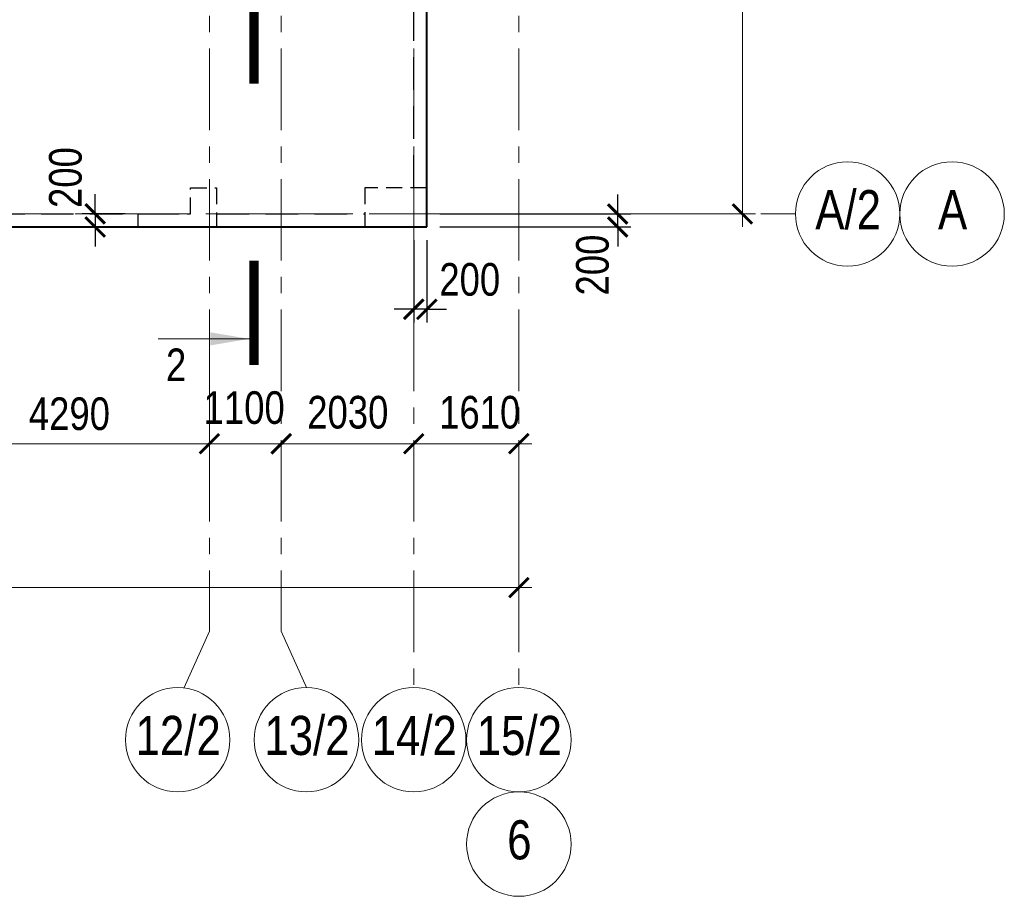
# Model space of a CAD drawing. Header units: inches. Extents: x -8638239 to -8523853, y 3840912 to 4564380.
# Tile 76 of 106: x -8564768 to -8549686, y 4349311 to 4362745. Entities that reach past the tile are written whole.
import ezdxf
from ezdxf.enums import TextEntityAlignment as Align

# ---------------------------------------------------------------- set-up
doc = ezdxf.new("R2010")
doc.units = ezdxf.units.IN
doc.header["$LTSCALE"] = 1000
doc.header["$MEASUREMENT"] = 0
for name, pattern in [('CENTER', [2, 1.25, -0.25, 0.25, -0.25]), ('HIDDEN', [0.375, 0.25, -0.125]), ('Штрихпунктирная', [6.702778, 3.527778, -1.763889, 0, -1.411111])]:
    doc.linetypes.add(name, pattern=pattern)
for name, color, linetype, lineweight in [('-2._План подземной парковки -2 этаж_1_АР-Чертеж-Оси_Осевые размеры.АР_Ном._пера__120', 7, 'Continuous', 0), ('СК-040-С(тены)', 12, 'HIDDEN', 25), ('СК-043-С-ПИЛОНЫ', 5, 'HIDDEN', 25), ('СК-050-П(литы перекрытия)', 3, 'Continuous', 40), ('СК-051-1-П-ОТВЕРСТИЯ ОВ ДУ', 5, 'Continuous', 40), ('СК-052-П-БАЛКИ', 1, 'HIDDEN', 30), ('СК-100-О(си)', 7, 'CENTER', 15), ('СК-100-О(си)_имя', 7, 'CENTER', 15), ('СК-110-О-РАЗМЕРЫ', 7, 'Continuous', 15), ('СК-300-Р(азмеры)', 7, 'Continuous', 20), ('СК-400-Т(екст)', 7, 'Continuous', 20), ('СК-500-С(ечения)', 5, 'Continuous', 40)]:
    doc.layers.add(name, color=color, linetype=linetype, lineweight=lineweight)
doc.styles.add('ARIAL_annotative', font='arial.ttf', dxfattribs={"width": 0.8, "height": 2.5})
doc.styles.add('RUSS', font='arial.ttf', dxfattribs={"width": 0.8})
doc.dimstyles.new('100-200', dxfattribs={"dimscale": 0, "dimtxt": 500, "dimasz": 300, "dimexe": 200, "dimexo": 200, "dimgap": 200, "dimtad": 1, "dimdec": 0, "dimzin": 0, "dimdsep": 46, "dimtxsty": 'RUSS', "dimblk": 'ARCHTICK', "dimcen": 0.096, "dimdle": 200, "dimclrd": 7, "dimclre": 7, "dimclrt": 256, "dimadec": 0, "dimazin": 0, "dimtfac": 1, "dimtdec": 0, "dimtmove": 2, "dimatfit": 3, "dimldrblk": 'OBLIQUE', "dimfxl": 1, "dimtolj": 1, "dimtzin": 0, "dimarcsym": 0})

# ---------------------------------------------------------------- blocks, each defined once
blk = doc.blocks.new('Сечение')
at = {"layer": 'СК-500-С(ечения)', "linetype": 'Continuous', "lineweight": 15, "ltscale": 100}
blk.add_line((-200, -35), (-200, -735), dxfattribs=at)
at = {"layer": 'СК-500-С(ечения)', "linetype": 'Continuous', "ltscale": 100, "const_width": 70}
blk.add_lwpolyline([(-400, 0), (400, 0)], dxfattribs=at)
at = {"layer": 'СК-500-С(ечения)', "linetype": 'Continuous', "ltscale": 100}
blk.add_solid([(-200, -35), (-250.3, -335.5), (-149.7, -335.5)], dxfattribs=at)
blk = doc.blocks.new('*U29')
at = {"layer": 'СК-400-Т(екст)', "ltscale": 100, "yscale": 0.01, "zscale": 0.01, "rotation": 89.99999999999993}
for p, xscale in [((0, -4), -0.01), ((0, -25.56), 0.01)]:
    blk.add_blockref('Сечение', p, dxfattribs=dict(at, xscale=xscale))
at = {"layer": 'СК-500-С(ечения)', "color": 0, "ltscale": 100, "style": 'ARIAL_annotative', "width": 0.8}
blk.add_attdef('НОМЕР_СЕЧЕНИЯ_1_1(НОМЕР_ЛИСТА)', text='', height=2.5, rotation=180, dxfattribs=at).set_placement((6.74, -1.226), align=Align.RIGHT)
blk.add_attdef('НОМЕР_СЕЧЕНИЯ_2_1(НОМЕР_ЛИСТА)', text='', height=2.5, rotation=180, dxfattribs=at).set_placement((6.74, -27.594), align=Align.BOTTOM_LEFT)
blk = doc.blocks.new('A$Cc2edbf5f_8эт')
at = {"layer": 'СК-040-С(тены)'}
blk.add_lwpolyline([(39700, -200), (39700, 0), (40500, 0), (40500, 398), (40900, 398), (40900, -200), (39700, -200)], dxfattribs=at)
at = {"layer": 'СК-043-С-ПИЛОНЫ'}
blk.add_lwpolyline([(43171, -200), (44120, -200), (44120, 400), (43170, 400), (43170, -199, 0.414211)], format="xyb", close=True, dxfattribs=at)
blk = doc.blocks.new('_ArchTick')
at = {"color": 0, "linetype": 'ByBlock', "const_width": 0.15}
blk.add_lwpolyline([(-0.5, -0.5), (0.5, 0.5)], dxfattribs=at)
blk = doc.blocks.new('*D333')
at = {"layer": 'Defpoints', "color": 0, "transparency": 16777216}
for p in [(-7420, -2470), (-3130, -2470), (-3130, -3521)]:
    blk.add_point(p, dxfattribs=at)
at = {"layer": 'СК-110-О-РАЗМЕРЫ', "color": 7, "lineweight": -2, "transparency": 16777216}
for p, q in [((-7420, -2670), (-7420, -3721)), ((-3130, -2670), (-3130, -3721)), ((-7620, -3521), (-2930, -3521))]:
    blk.add_line(p, q, dxfattribs=at)
at = {"layer": 'СК-110-О-РАЗМЕРЫ', "color": 7, "lineweight": -2, "transparency": 16777216, "xscale": 300, "yscale": 300, "zscale": 300, "rotation": 180}
blk.add_blockref('_ArchTick', (-7420, -3521), dxfattribs=at)
at = {"layer": 'СК-110-О-РАЗМЕРЫ', "color": 7, "lineweight": -2, "transparency": 16777216, "xscale": 300, "yscale": 300, "zscale": 300}
blk.add_blockref('_ArchTick', (-3130, -3521), dxfattribs=at)
at = {"layer": 'СК-110-О-РАЗМЕРЫ', "transparency": 16777216, "insert": (-5275, -3065), "char_height": 500, "attachment_point": 5, "style": 'RUSS'}
blk.add_mtext('\\A1;4290', dxfattribs=at)
blk = doc.blocks.new('_Oblique')
at = {"color": 0, "linetype": 'ByBlock', "lineweight": -2}
blk.add_line((-0.5, -0.5), (0.5, 0.5), dxfattribs=at)
blk = doc.blocks.new('*D334')
at = {"layer": 'Defpoints', "color": 0, "transparency": 16777216}
for p in [(-3130, -3521), (-2030, -3521), (-2030, -3521)]:
    blk.add_point(p, dxfattribs=at)
at = {"layer": 'СК-300-Р(азмеры)', "color": 7, "lineweight": -2, "transparency": 16777216}
blk.add_line((-3330, -3521), (-1830, -3521), dxfattribs=at)
at = {"layer": 'СК-300-Р(азмеры)', "color": 7, "lineweight": -2, "transparency": 16777216, "xscale": 300, "yscale": 300, "zscale": 300, "rotation": 180}
blk.add_blockref('_ArchTick', (-3130, -3521), dxfattribs=at)
at = {"layer": 'СК-300-Р(азмеры)', "color": 7, "lineweight": -2, "transparency": 16777216, "xscale": 300, "yscale": 300, "zscale": 300}
blk.add_blockref('_ArchTick', (-2030, -3521), dxfattribs=at)
at = {"layer": 'СК-300-Р(азмеры)', "transparency": 16777216, "insert": (-2598, -2971), "char_height": 500, "attachment_point": 5, "style": 'RUSS'}
blk.add_mtext('\\A1;1100', dxfattribs=at)
blk = doc.blocks.new('*D335')
at = {"layer": 'Defpoints', "color": 0, "transparency": 16777216}
for p in [(-2030, -3521), (-2030, -3521), (0, -3521)]:
    blk.add_point(p, dxfattribs=at)
at = {"layer": 'СК-300-Р(азмеры)', "color": 7, "lineweight": -2, "transparency": 16777216}
blk.add_line((200, -3521), (-2230, -3521), dxfattribs=at)
at = {"layer": 'СК-300-Р(азмеры)', "color": 7, "lineweight": -2, "transparency": 16777216, "xscale": 300, "yscale": 300, "zscale": 300, "rotation": 180}
blk.add_blockref('_ArchTick', (-2030, -3521), dxfattribs=at)
at = {"layer": 'СК-300-Р(азмеры)', "color": 7, "lineweight": -2, "transparency": 16777216, "xscale": 300, "yscale": 300, "zscale": 300}
blk.add_blockref('_ArchTick', (0, -3521), dxfattribs=at)
at = {"layer": 'СК-300-Р(азмеры)', "transparency": 16777216, "insert": (-1010, -3042), "char_height": 500, "attachment_point": 5, "style": 'RUSS'}
blk.add_mtext('\\A1;2030', dxfattribs=at)
blk = doc.blocks.new('*D336')
at = {"layer": 'Defpoints', "color": 0, "transparency": 16777216}
for p in [(0, -3521), (1610, -3521), (1610, -3521)]:
    blk.add_point(p, dxfattribs=at)
at = {"layer": 'СК-300-Р(азмеры)', "color": 7, "lineweight": -2, "transparency": 16777216}
blk.add_line((-200, -3521), (1810, -3521), dxfattribs=at)
at = {"layer": 'СК-300-Р(азмеры)', "color": 7, "lineweight": -2, "transparency": 16777216, "xscale": 300, "yscale": 300, "zscale": 300, "rotation": 180}
blk.add_blockref('_ArchTick', (0, -3521), dxfattribs=at)
at = {"layer": 'СК-300-Р(азмеры)', "color": 7, "lineweight": -2, "transparency": 16777216, "xscale": 300, "yscale": 300, "zscale": 300}
blk.add_blockref('_ArchTick', (1610, -3521), dxfattribs=at)
at = {"layer": 'СК-300-Р(азмеры)', "transparency": 16777216, "insert": (1010, -3042), "char_height": 500, "attachment_point": 5, "style": 'RUSS'}
blk.add_mtext('\\A1;1610', dxfattribs=at)
blk = doc.blocks.new('*D337')
at = {"layer": 'Defpoints', "color": 0, "transparency": 16777216}
for p in [(2391, 7435), (5035, 7435), (2391, 0)]:
    blk.add_point(p, dxfattribs=at)
at = {"layer": 'СК-300-Р(азмеры)', "color": 7, "lineweight": -2, "transparency": 16777216}
for p, q in [((5035, -200), (5035, 7635)), ((2591, 7435), (5235, 7435)), ((2591, 0), (5235, 0))]:
    blk.add_line(p, q, dxfattribs=at)
at = {"layer": 'СК-300-Р(азмеры)', "color": 7, "lineweight": -2, "transparency": 16777216, "xscale": 300, "yscale": 300, "zscale": 300}
for p, rotation in [((5035, 7435), 90), ((5035, 0), 270)]:
    blk.add_blockref('_ArchTick', p, dxfattribs=dict(at, rotation=rotation))
at = {"layer": 'СК-300-Р(азмеры)', "transparency": 16777216, "insert": (4580, 3718), "char_height": 500, "attachment_point": 5, "rotation": 90, "style": 'RUSS'}
blk.add_mtext('\\A1;7435', dxfattribs=at)
blk = doc.blocks.new('*D321')
at = {"layer": 'Defpoints', "color": 0, "transparency": 16777216}
for p in [(-21750, -3521), (1610, -3521), (-21750, -5726)]:
    blk.add_point(p, dxfattribs=at)
at = {"layer": 'СК-110-О-РАЗМЕРЫ', "color": 7, "lineweight": -2, "transparency": 16777216}
for p, q in [((-21750, -3721), (-21750, -5926)), ((1610, -3721), (1610, -5926)), ((1810, -5726), (-21950, -5726))]:
    blk.add_line(p, q, dxfattribs=at)
at = {"layer": 'СК-110-О-РАЗМЕРЫ', "color": 7, "lineweight": -2, "transparency": 16777216, "xscale": 300, "yscale": 300, "zscale": 300, "rotation": 180}
blk.add_blockref('_ArchTick', (-21750, -5726), dxfattribs=at)
at = {"layer": 'СК-110-О-РАЗМЕРЫ', "color": 7, "lineweight": -2, "transparency": 16777216, "xscale": 300, "yscale": 300, "zscale": 300}
blk.add_blockref('_ArchTick', (1610, -5726), dxfattribs=at)
at = {"layer": 'СК-110-О-РАЗМЕРЫ', "transparency": 16777216, "insert": (-10070, -5271), "char_height": 500, "attachment_point": 5, "style": 'RUSS'}
blk.add_mtext('\\A1;23360', dxfattribs=at)
blk = doc.blocks.new('*D401')
at = {"layer": 'Defpoints', "color": 0, "transparency": 16777216}
for p in [(-8562952, 4359769), (-8563612, 4359569), (-8562952, 4359569)]:
    blk.add_point(p, dxfattribs=at)
at = {"layer": 'СК-110-О-РАЗМЕРЫ', "color": 7, "lineweight": -2, "transparency": 16777216}
for p, q in [((-8563612, 4359769), (-8563612, 4360069)), ((-8563152, 4359769), (-8563812, 4359769)), ((-8563612, 4359769), (-8563612, 4359569)), ((-8563152, 4359569), (-8563812, 4359569)), ((-8563612, 4359569), (-8563612, 4359269))]:
    blk.add_line(p, q, dxfattribs=at)
at = {"layer": 'СК-110-О-РАЗМЕРЫ', "color": 7, "lineweight": -2, "transparency": 16777216, "xscale": 300, "yscale": 300, "zscale": 300}
for p, rotation in [((-8563612, 4359769), 270), ((-8563612, 4359569), 90)]:
    blk.add_blockref('_ArchTick', p, dxfattribs=dict(at, rotation=rotation))
at = {"layer": 'СК-110-О-РАЗМЕРЫ', "transparency": 16777216, "insert": (-8564065, 4360326), "char_height": 500, "attachment_point": 5, "rotation": 90, "style": 'RUSS'}
blk.add_mtext('\\A1;200', dxfattribs=at)
blk = doc.blocks.new('*D437')
at = {"layer": 'Defpoints', "color": 0, "transparency": 16777216}
for p in [(-8558532, 4359768), (-8555608, 4359768), (-8558532, 4359569)]:
    blk.add_point(p, dxfattribs=at)
at = {"layer": 'СК-110-О-РАЗМЕРЫ', "color": 7, "lineweight": -2, "transparency": 16777216}
for p, q in [((-8555608, 4359768), (-8555608, 4360068)), ((-8558332, 4359768), (-8555408, 4359768)), ((-8555608, 4359569), (-8555608, 4359768)), ((-8558332, 4359569), (-8555408, 4359569)), ((-8555608, 4359569), (-8555608, 4359269))]:
    blk.add_line(p, q, dxfattribs=at)
at = {"layer": 'СК-110-О-РАЗМЕРЫ', "color": 7, "lineweight": -2, "transparency": 16777216, "xscale": 300, "yscale": 300, "zscale": 300}
for p, rotation in [((-8555608, 4359768), 270), ((-8555608, 4359569), 90)]:
    blk.add_blockref('_ArchTick', p, dxfattribs=dict(at, rotation=rotation))
at = {"layer": 'СК-110-О-РАЗМЕРЫ', "transparency": 16777216, "insert": (-8555992, 4358985), "char_height": 500, "attachment_point": 5, "rotation": 90, "style": 'RUSS'}
blk.add_mtext('\\A1;200', dxfattribs=at)
blk = doc.blocks.new('*D442')
at = {"layer": 'Defpoints', "color": 0, "transparency": 16777216}
for p in [(-8558732, 4359569), (-8558532, 4359569), (-8558732, 4358307)]:
    blk.add_point(p, dxfattribs=at)
at = {"layer": 'СК-110-О-РАЗМЕРЫ', "color": 7, "lineweight": -2, "transparency": 16777216}
for p, q in [((-8558732, 4359369), (-8558732, 4358107)), ((-8558532, 4359369), (-8558532, 4358107)), ((-8558732, 4358307), (-8559032, 4358307)), ((-8558532, 4358307), (-8558732, 4358307)), ((-8558532, 4358307), (-8558232, 4358307))]:
    blk.add_line(p, q, dxfattribs=at)
at = {"layer": 'СК-110-О-РАЗМЕРЫ', "color": 7, "lineweight": -2, "transparency": 16777216, "xscale": 300, "yscale": 300, "zscale": 300}
blk.add_blockref('_ArchTick', (-8558732, 4358307), dxfattribs=at)
at = {"layer": 'СК-110-О-РАЗМЕРЫ', "color": 7, "lineweight": -2, "transparency": 16777216, "xscale": 300, "yscale": 300, "zscale": 300, "rotation": 180}
blk.add_blockref('_ArchTick', (-8558532, 4358307), dxfattribs=at)
at = {"layer": 'СК-110-О-РАЗМЕРЫ', "transparency": 16777216, "insert": (-8557874, 4358762), "char_height": 500, "attachment_point": 5, "style": 'RUSS'}
blk.add_mtext('\\A1;200', dxfattribs=at)
blk = doc.blocks.new('оси')
at = {"layer": '-2._План подземной парковки -2 этаж_1_АР-Чертеж-Оси_Осевые размеры.АР_Ном._пера__120', "color": 7, "linetype": 'Штрихпунктирная', "lineweight": 0}
blk.add_line((4229.3, 0), (5229.3, 0), dxfattribs=at)
at = {"layer": 'СК-100-О(си)'}
for p, q in [((-3130, 18534.9), (-3130, -6395.3)), ((-2030, 18534.9), (-2030, -6395.3)), ((0, 18534.9), (0, -7257.5)), ((1610, 18534.9), (1610, -7257.5)), ((-46685.3, 0), (5846.2, 0))]:
    blk.add_line(p, q, dxfattribs=at)
at = {"layer": 'СК-100-О(си)', "ltscale": 1000}
for p, q in [((-3516.3, -7257.5), (-3130, -6395.3)), ((-1643.7, -7257.5), (-2030, -6395.3))]:
    blk.add_line(p, q, dxfattribs=at)
at = {"layer": 'СК-100-О(си)', "linetype": 'Continuous'}
for centre in [(6646.2, 0), (8246.2, 0), (-3616.3, -8057.5), (-1643.7, -8057.5), (0, -8057.5), (1610, -8057.5), (1610, -9657.5)]:
    blk.add_circle(centre, 800, dxfattribs=at)
at = {"layer": 'СК-100-О(си)_имя', "style": 'RUSS', "width": 0.8}
for s, p in [('А/2', (6654, 65.7)), ('А', (8254, 65.7)), ('12/2', (-3608.5, -7991.8)), ('13/2', (-1635.9, -7991.8)), ('14/2', (7.8, -7991.8)), ('15/2', (1617.8, -7991.8)), ('6', (1617.8, -9591.8))]:
    blk.add_text(s, height=600, dxfattribs=at).set_placement(p, align=Align.MIDDLE_CENTER)
at = {"layer": 'СК-110-О-РАЗМЕРЫ'}
dim = blk.add_linear_dim(base=(-3130, -3520.6), p1=(-7420, -2469.7), p2=(-3130, -2469.7), dimstyle='100-200', override={"dimscale": 1}, dxfattribs=at)
dim.commit()
dim.dimension.update_dxf_attribs({"geometry": '*D333', "text_midpoint": (-5275, -3065.3)})
dim = blk.add_linear_dim(base=(-21750, -5726.1), p1=(1610, -3520.6), p2=(-21750, -3520.6), angle=180, dimstyle='100-200', override={"dimscale": 1}, dxfattribs=at)
dim.commit()
dim.dimension.update_dxf_attribs({"geometry": '*D321', "text_midpoint": (-10070, -5270.7)})
at = {"layer": 'СК-300-Р(азмеры)'}
dim = blk.add_linear_dim(base=(5035.5, 7435), p1=(2391.1, 0), p2=(2391.1, 7435), angle=90, dimstyle='100-200', override={"dimscale": 1}, dxfattribs=at)
dim.commit()
dim.dimension.update_dxf_attribs({"geometry": '*D337', "text_midpoint": (4580, 3717.5)})
for base, p1, p2, picture, middle in [((-2030, -3520.6), (-3130, -3520.6), (-2030, -3520.6), '*D334', (-2598.4, -2971.4)), ((1610, -3520.6), (0, -3520.6), (1610, -3520.6), '*D336', (1010.3, -3041.9))]:
    dim = blk.add_linear_dim(base=base, p1=p1, p2=p2, dimstyle='100-200', override={"dimscale": 1}, dxfattribs=at)
    dim.commit()
    dim.dimension.update_dxf_attribs({"geometry": picture, "text_midpoint": middle, "dimtype": 160})
dim = blk.add_linear_dim(base=(-2030, -3520.6), p1=(0, -3520.6), p2=(-2030, -3520.6), angle=180, dimstyle='100-200', override={"dimscale": 1}, dxfattribs=at)
dim.commit()
dim.dimension.update_dxf_attribs({"geometry": '*D335', "text_midpoint": (-1010.3, -3041.9), "dimtype": 160})
blk = doc.blocks.new('A$C858fb3ef')
at = {"layer": 'СК-300-Р(азмеры)'}
blk.add_blockref('оси', (0, 0), dxfattribs=at)
blk = doc.blocks.new('A$C573b34c5')
blk.add_blockref('A$C858fb3ef', (0, 0))

msp = doc.modelspace()

# ---------------------------------------------------------------- linework, layer by layer
at = {"layer": 'СК-050-П(литы перекрытия)'}
for p, q in [((-8558531.9, 4359568.9), (-8558532, 4365058.7)), ((-8566191.9, 4359568.8), (-8558531.9, 4359568.9))]:
    msp.add_line(p, q, dxfattribs=at)
at = {"layer": 'СК-052-П-БАЛКИ', "ltscale": 2}
for p, q in [((-8558731.9, 4360168.8), (-8558732, 4365058.8)), ((-8565941.9, 4359768.8), (-8562151.8, 4359768.8)), ((-8561751.9, 4359768.8), (-8559481.9, 4359768.9))]:
    msp.add_line(p, q, dxfattribs=at)

# ---------------------------------------------------------------- block references
at = {"layer": 'СК-051-1-П-ОТВЕРСТИЯ ОВ ДУ'}
msp.add_blockref('A$Cc2edbf5f_8эт', (-8602652.1, 4359768.4), dxfattribs=at)
at = {"layer": 'СК-300-Р(азмеры)'}
msp.add_blockref('A$C573b34c5', (-8558731.8, 4359768.4), dxfattribs=at)
at = {"layer": 'СК-500-С(ечения)'}
ref = msp.add_blockref('*U29', (-8561179.5, 4357453.7), dxfattribs=dict(at, xscale=200, yscale=200, zscale=200, rotation=180))
ref.add_attrib('НОМЕР_СЕЧЕНИЯ_2_1(НОМЕР_ЛИСТА)', '2', dxfattribs={"color": 0, "ltscale": 100, "height": 500, "rotation": 360, "style": 'ARIAL_annotative', "width": 0.8}).set_placement((-8562527.4, 4362972.4), align=Align.BOTTOM_LEFT)
ref.add_attrib('НОМЕР_СЕЧЕНИЯ_1_1(НОМЕР_ЛИСТА)', '2', dxfattribs={"color": 0, "ltscale": 100, "height": 500, "rotation": 360, "style": 'ARIAL_annotative', "width": 0.8}).set_placement((-8562216.7, 4357205.8), align=Align.RIGHT)

# ---------------------------------------------------------------- dimensions: what is measured, and where the dimension line sits
at = {"layer": 'СК-110-О-РАЗМЕРЫ'}
for base, p1, p2, picture, middle in [((-8563612.1, 4359568.8), (-8562951.9, 4359768.8), (-8562951.9, 4359568.8), '*D401', (-8564065.2, 4360326.1)), ((-8555608.4, 4359768.4), (-8558531.9, 4359568.8), (-8558531.9, 4359768.4), '*D437', (-8555992.2, 4358984.7))]:
    dim = msp.add_linear_dim(base=base, p1=p1, p2=p2, angle=90, dimstyle='100-200', override={"dimscale": 1}, dxfattribs=at)
    dim.commit()
    dim.dimension.update_dxf_attribs({"geometry": picture, "text_midpoint": middle, "dimtype": 160})
dim = msp.add_linear_dim(base=(-8558731.8, 4358306.8), p1=(-8558531.9, 4359568.9), p2=(-8558731.8, 4359568.9), dimstyle='100-200', override={"dimscale": 1}, dxfattribs=at)
dim.commit()
dim.dimension.update_dxf_attribs({"geometry": '*D442', "text_midpoint": (-8557874.4, 4358762.5), "dimtype": 160})

doc.saveas('drawing.dxf')
